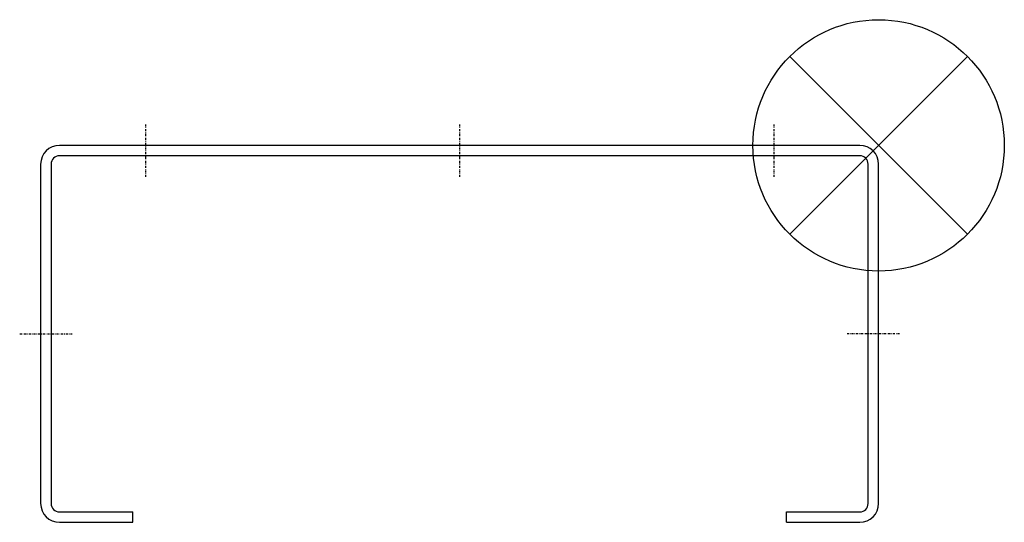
# Model space of a CAD drawing. Extents: x 143 to 378, y 62 to 182.
import ezdxf

# ---------------------------------------------------------------- set-up
doc = ezdxf.new("R2010")
doc.units = 0
doc.linetypes.add('STRICHPUNKT', pattern=[1.025, 0.5, -0.25, 0.025, -0.25])
doc.layers.get('0').update_dxf_attribs({"linetype": 'CONTINUOUS'})

# ---------------------------------------------------------------- blocks, each defined once
blk = doc.blocks.new('ZOP')
at = {"color": 6}
for p, q in [((21.21, 21.21), (-21.21, -21.21)), ((-21.21, 21.21), (21.21, -21.21))]:
    blk.add_line(p, q, dxfattribs=at)
blk.add_circle((0, 0), 30, dxfattribs=at)

msp = doc.modelspace()

# ---------------------------------------------------------------- linework, layer by layer
at = {"linetype": 'STRICHPUNKT'}
for p, q in [((173.18, 157.39), (173.18, 144.89)), ((248.18, 157.39), (248.18, 144.89)), ((323.18, 157.39), (323.18, 144.89)), ((143.18, 107.39), (155.68, 107.39)), ((353.18, 107.39), (340.68, 107.39))]:
    msp.add_line(p, q, dxfattribs=at)
for p, q in [((343.68, 152.39), (152.68, 152.39)), ((343.68, 149.89), (152.68, 149.89)), ((148.18, 147.89), (148.18, 66.89)), ((150.68, 147.89), (150.68, 66.89)), ((345.68, 66.89), (345.68, 147.89)), ((348.18, 66.89), (348.18, 147.89)), ((152.68, 64.89), (170.18, 64.89)), ((170.18, 62.39), (170.18, 64.89)), ((326.18, 64.89), (343.68, 64.89)), ((326.18, 62.39), (326.18, 64.89)), ((152.68, 62.39), (170.18, 62.39)), ((326.18, 62.39), (343.68, 62.39))]:
    msp.add_line(p, q)
for centre, radius, start, end in [((152.68, 147.89), 4.5, 90, 180), ((343.68, 147.89), 4.5, 0, 90), ((152.68, 147.89), 2, 90, 180), ((343.68, 147.89), 2, 0, 90), ((152.68, 66.89), 4.5, 180, 270), ((152.68, 66.89), 2, 180, 270), ((343.68, 66.89), 4.5, 270, 0), ((343.68, 66.89), 2, 270, 0)]:
    msp.add_arc(centre, radius, start, end)

# ---------------------------------------------------------------- block references
msp.add_blockref('ZOP', (348.18, 152.39))

doc.saveas('drawing.dxf')
